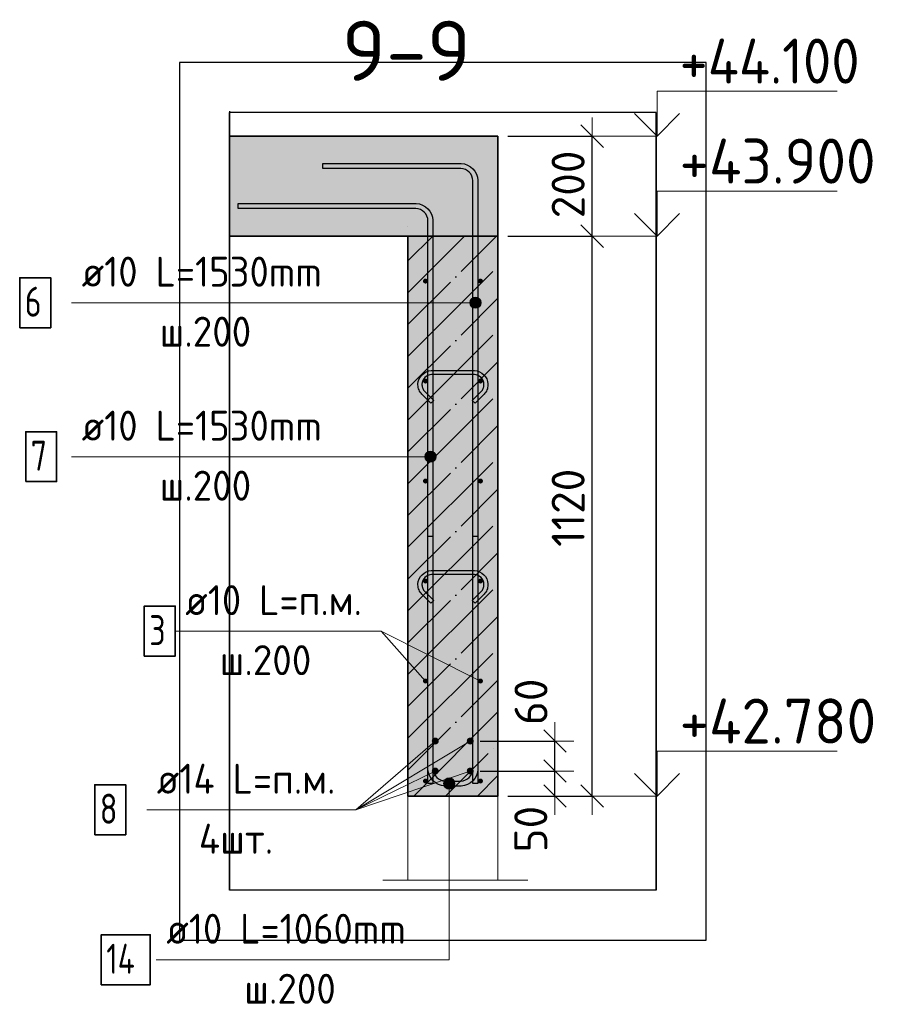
# Model space of a CAD drawing. Header units: millimetres. Extents: x 5077 to 50019, y 6526 to 90933.
# Tile 38 of 60: x 42441 to 44181, y 25380 to 27349. Entities that reach past the tile are written whole.
import ezdxf

# ---------------------------------------------------------------- set-up
doc = ezdxf.new("R2010")
doc.units = ezdxf.units.MM
doc.header["$PDMODE"] = 65
doc.linetypes.add('______11', pattern=[150, 120, -15, 0, -15])
doc.linetypes.add('______5', pattern=[330, 240, -30, 30, -30])
for name, color, linetype, lineweight in [('Standard', 7, 'Continuous', 25), ('Арм.стержн. Арматура края', 96, 'Continuous', 35), ('Арм.стержн. вертикальными 1', 22, 'Continuous', 35), ('Арм.стержн. Доп. арматура', 180, 'Continuous', 35), ('Арм.стержн.горизонт. 1', 180, 'Continuous', 35), ('Высотная отметки_ общее', 7, 'Continuous', 13), ('Размерная линия_ общее', 7, 'Continuous', 13)]:
    doc.layers.add(name, color=color, linetype=linetype, lineweight=lineweight)
doc.layers.add('Арм.стержн.Стяжки', color=7, linetype='Continuous', lineweight=35, true_color=0x501e0f)
doc.styles.add('ISOCPEUR', font='ISOCPEUR')
doc.dimstyles.new('DIMSTYLE_3', dxfattribs={"dimtxt": 66, "dimasz": 75, "dimexe": 0, "dimexo": 0, "dimgap": 33, "dimtad": 2, "dimdec": 0, "dimrnd": 5, "dimzin": 12, "dimdsep": 46, "dimtxsty": 'ISOCPEUR', "dimblk1": 'ALL_ML_STRICH', "dimblk2": 'ALL_ML_STRICH', "dimsah": 1, "dimcen": 0, "dimclrd": 7, "dimclre": 256, "dimclrt": 7, "dimadec": 0, "dimazin": 0, "dimtfac": 1, "dimtdec": 0, "dimtix": 1, "dimtmove": 2, "dimatfit": 3, "dimfxl": 0, "dimtvp": 1.2, "dimtzin": 0, "dimlwd": 0, "dimlwe": -3, "dimarcsym": 0})
doc.dimstyles.new('DIMSTYLE_9', dxfattribs={"dimtxt": 66, "dimasz": 75, "dimexe": 0, "dimexo": 0, "dimgap": 33, "dimtad": 2, "dimdec": 0, "dimrnd": 5, "dimzin": 12, "dimdsep": 46, "dimtxsty": 'ISOCPEUR', "dimblk1": 'ALL_ML_STRICH', "dimblk2": 'ALL_ML_STRICH', "dimsah": 1, "dimcen": 0, "dimclrd": 7, "dimclre": 256, "dimclrt": 7, "dimadec": 0, "dimazin": 0, "dimtfac": 1, "dimtdec": 0, "dimtix": 1, "dimtmove": 2, "dimatfit": 3, "dimfxl": 0, "dimtzin": 0, "dimlwd": 0, "dimlwe": -3, "dimarcsym": 0})

# ---------------------------------------------------------------- blocks, each defined once
blk = doc.blocks.new('ALL_ML_STRICH')
at = {"color": 0, "linetype": 'ByBlock', "lineweight": -2}
for p, q in [((-0.3, -0.3), (0.3, 0.3)), ((0, -0.5), (0, 0.5)), ((-1, 0), (0.5, 0))]:
    blk.add_line(p, q, dxfattribs=at)
blk = doc.blocks.new('*D78')
at = {"layer": 'DEFPOINTS', "color": 7, "linetype": 'Continuous', "lineweight": 13, "transparency": 33554687}
for p in [(43342.6, 25846.5), (43398, 25796.5), (43512.1, 25796.5)]:
    blk.add_point(p, dxfattribs=at)
at = {"layer": 'Размерная линия_ общее', "color": 253, "linetype": 'Continuous', "lineweight": -2, "true_color": 0xa0a0a0, "transparency": 33554687}
for p, q in [((43362.6, 25846.5), (43512.1, 25846.5)), ((43418, 25796.5), (43512.1, 25796.5))]:
    blk.add_line(p, q, dxfattribs=at)
at = {"layer": 'Размерная линия_ общее', "color": 7, "linetype": 'Continuous', "lineweight": -2, "transparency": 33554687}
blk.add_line((43512.1, 25796.5), (43512.1, 25846.5), dxfattribs=at)
at = {"layer": 'Размерная линия_ общее', "color": 7, "linetype": 'Continuous', "lineweight": 13, "transparency": 33554687, "xscale": 75, "yscale": 75, "zscale": 75}
for p, rotation in [((43512.1, 25846.5), 90), ((43512.1, 25796.5), 270)]:
    blk.add_blockref('ALL_ML_STRICH', p, dxfattribs=dict(at, rotation=rotation))
at = {"layer": 'Размерная линия_ общее', "color": 7, "linetype": 'Continuous', "lineweight": 13, "transparency": 33554687, "insert": (43463.7, 25730.3), "char_height": 66, "width": 132, "attachment_point": 5, "rotation": 90, "style": 'ISOCPEUR'}
blk.add_mtext('\\A1;{50}', dxfattribs=at)
blk = doc.blocks.new('*D79')
at = {"layer": 'DEFPOINTS', "color": 7, "linetype": 'Continuous', "lineweight": 13, "transparency": 33554687}
for p in [(43342.6, 25906.5), (43342.6, 25846.5), (43512.1, 25846.5)]:
    blk.add_point(p, dxfattribs=at)
at = {"layer": 'Размерная линия_ общее', "color": 253, "linetype": 'Continuous', "lineweight": -2, "true_color": 0xa0a0a0, "transparency": 33554687}
for p, q in [((43362.6, 25906.5), (43512.1, 25906.5)), ((43362.6, 25846.5), (43512.1, 25846.5))]:
    blk.add_line(p, q, dxfattribs=at)
at = {"layer": 'Размерная линия_ общее', "color": 7, "linetype": 'Continuous', "lineweight": -2, "transparency": 33554687}
blk.add_line((43512.1, 25846.5), (43512.1, 25906.5), dxfattribs=at)
at = {"layer": 'Размерная линия_ общее', "color": 7, "linetype": 'Continuous', "lineweight": 13, "transparency": 33554687, "xscale": 75, "yscale": 75, "zscale": 75}
for p, rotation in [((43512.1, 25906.5), 90), ((43512.1, 25846.5), 270)]:
    blk.add_blockref('ALL_ML_STRICH', p, dxfattribs=dict(at, rotation=rotation))
at = {"layer": 'Размерная линия_ общее', "color": 7, "linetype": 'Continuous', "lineweight": 13, "transparency": 33554687, "insert": (43464.1, 25984.9), "char_height": 66, "width": 132, "attachment_point": 5, "rotation": 90, "style": 'ISOCPEUR'}
blk.add_mtext('\\A1;{60}', dxfattribs=at)
blk = doc.blocks.new('*D310')
at = {"layer": 'DEFPOINTS', "color": 7, "linetype": 'Continuous', "lineweight": 13, "transparency": 33554687}
for p in [(43398, 26916.5), (43398, 25796.5), (43586.4, 25796.5)]:
    blk.add_point(p, dxfattribs=at)
at = {"layer": 'Размерная линия_ общее', "color": 253, "linetype": 'Continuous', "lineweight": -2, "true_color": 0xa0a0a0, "transparency": 33554687}
for p, q in [((43418, 26916.5), (43586.4, 26916.5)), ((43418, 25796.5), (43586.4, 25796.5))]:
    blk.add_line(p, q, dxfattribs=at)
at = {"layer": 'Размерная линия_ общее', "color": 7, "linetype": 'Continuous', "lineweight": -2, "transparency": 33554687}
blk.add_line((43586.4, 25796.5), (43586.4, 26916.5), dxfattribs=at)
at = {"layer": 'Размерная линия_ общее', "color": 7, "linetype": 'Continuous', "lineweight": 13, "transparency": 33554687, "xscale": 75, "yscale": 75, "zscale": 75}
for p, rotation in [((43586.4, 26916.5), 90), ((43586.4, 25796.5), 270)]:
    blk.add_blockref('ALL_ML_STRICH', p, dxfattribs=dict(at, rotation=rotation))
at = {"layer": 'Размерная линия_ общее', "color": 7, "linetype": 'Continuous', "lineweight": 13, "transparency": 33554687, "insert": (43538.4, 26373), "char_height": 66, "width": 264, "attachment_point": 5, "rotation": 90, "style": 'ISOCPEUR'}
blk.add_mtext('\\A1;{1120}', dxfattribs=at)
blk = doc.blocks.new('*D311')
at = {"layer": 'DEFPOINTS', "color": 7, "linetype": 'Continuous', "lineweight": 13, "transparency": 33554687}
for p in [(43398, 27116.5), (43398, 26916.5), (43586.4, 26916.5)]:
    blk.add_point(p, dxfattribs=at)
at = {"layer": 'Размерная линия_ общее', "color": 253, "linetype": 'Continuous', "lineweight": -2, "true_color": 0xa0a0a0, "transparency": 33554687}
for p, q in [((43418, 27116.5), (43586.4, 27116.5)), ((43418, 26916.5), (43586.4, 26916.5))]:
    blk.add_line(p, q, dxfattribs=at)
at = {"layer": 'Размерная линия_ общее', "color": 7, "linetype": 'Continuous', "lineweight": -2, "transparency": 33554687}
blk.add_line((43586.4, 26916.5), (43586.4, 27116.5), dxfattribs=at)
at = {"layer": 'Размерная линия_ общее', "color": 7, "linetype": 'Continuous', "lineweight": 13, "transparency": 33554687, "xscale": 75, "yscale": 75, "zscale": 75}
for p, rotation in [((43586.4, 27116.5), 90), ((43586.4, 26916.5), 270)]:
    blk.add_blockref('ALL_ML_STRICH', p, dxfattribs=dict(at, rotation=rotation))
at = {"layer": 'Размерная линия_ общее', "color": 7, "linetype": 'Continuous', "lineweight": 13, "transparency": 33554687, "insert": (43538.4, 27019.8), "char_height": 66, "width": 198, "attachment_point": 5, "rotation": 90, "style": 'ISOCPEUR'}
blk.add_mtext('\\A1;{200}', dxfattribs=at)
blk = doc.blocks.new('COMPLEX_ELEVATIONDIM_7')
at = {"layer": 'Высотная отметки_ общее', "color": 7, "linetype": 'Continuous', "lineweight": 13, "transparency": 33554687}
for p, q in [((43716.4, 27116.5), (43716.4, 27206.5)), ((43716.4, 27206.5), (44076.4, 27206.5)), ((43716.4, 27116.5), (43671.4, 27161.5)), ((43716.4, 27116.5), (43761.4, 27161.5)), ((43716.4, 27116.5), (43610.3, 27116.5)), ((43716.4, 27116.5), (43716.4, 27116.5)), ((43716.4, 27116.5), (43716.4, 27116.5)), ((43716.4, 27116.5), (43716.4, 27116.5)), ((43716.4, 27116.5), (43716.4, 27116.5)), ((43716.4, 26916.5), (43716.4, 27006.5)), ((43716.4, 27006.5), (44076.4, 27006.5)), ((43716.4, 26916.5), (43671.4, 26961.5)), ((43716.4, 26916.5), (43761.4, 26961.5)), ((43716.4, 26916.5), (43610.3, 26916.5)), ((43716.4, 26916.5), (43716.4, 26916.5)), ((43716.4, 26916.5), (43716.4, 26916.5)), ((43716.4, 26916.5), (43716.4, 26916.5)), ((43716.4, 26916.5), (43716.4, 26916.5)), ((43716.4, 25796.5), (43716.4, 25886.5)), ((43716.4, 25886.5), (44076.4, 25886.5)), ((43716.4, 25796.5), (43671.4, 25841.5)), ((43716.4, 25796.5), (43761.4, 25841.5)), ((43716.4, 25796.5), (43716.4, 25796.5)), ((43716.4, 25796.5), (43716.4, 25796.5)), ((43716.4, 25796.5), (43716.4, 25796.5)), ((43716.4, 25796.5), (43716.4, 25796.5))]:
    blk.add_line(p, q, dxfattribs=at)
blk.add_lwpolyline([(43716.4, 25796.5), (43656.4, 25796.5), (43656.4, 25796.5), (43610.3, 25796.5)], dxfattribs=at)
at = {"layer": 'Высотная отметки_ общее', "color": 7, "linetype": 'Continuous', "lineweight": 13, "transparency": 33554687, "char_height": 90, "attachment_point": 7, "style": 'ISOCPEUR'}
for s, insert, width in [('\\W0.92;+44.100', (43761.4, 27221.5), 446.051), ('\\W0.96;+43.900', (43761.4, 27021.5), 456.775), ('\\W0.96;+42.780', (43761.4, 25901.5), 456.775)]:
    blk.add_mtext(s, dxfattribs=dict(at, insert=insert, width=width))

msp = doc.modelspace()

# ---------------------------------------------------------------- hatches: boundary and pattern name
at = {"layer": 'Standard', "linetype": 'Continuous', "lineweight": -3, "transparency": 33554687}
msp.add_hatch(color=7, dxfattribs=at).paths.add_polyline_path([(43398, 26916.5), (43398, 27116.5), (42861, 27116.5), (42861, 26916.5)])
at = {"layer": 'Standard', "linetype": 'Continuous', "lineweight": -3, "true_color": 0xc7c7c7, "transparency": 33554687}
msp.add_hatch(color=9, dxfattribs=at).paths.add_polyline_path([(43398, 25796.5), (43398, 26916.5), (43218, 26916.5), (43218, 25796.5)])
at = {"layer": 'Арм.стержн. Арматура края', "linetype": 'Continuous', "lineweight": 13, "transparency": 33554687}
for points in [[(43289.3, 25821.5), (43311.8, 25821.5), (43310.2, 25827.1)], [(43289.3, 25821.5), (43310.2, 25827.1), (43290.8, 25827.1)], [(43290.8, 25815.9), (43311.8, 25821.5), (43289.3, 25821.5)], [(43290.8, 25827.1), (43310.2, 25827.1), (43306.1, 25831.2)], [(43290.8, 25827.1), (43306.1, 25831.2), (43294.9, 25831.2)], [(43290.8, 25815.9), (43310.2, 25815.9), (43311.8, 25821.5)], [(43294.9, 25831.2), (43306.1, 25831.2), (43300.5, 25832.8)], [(43294.9, 25811.8), (43310.2, 25815.9), (43290.8, 25815.9)], [(43294.9, 25811.8), (43306.1, 25811.8), (43310.2, 25815.9)], [(43306.1, 25811.8), (43294.9, 25811.8), (43300.5, 25810.3)]]:
    msp.add_hatch(color=7, dxfattribs=at).paths.add_polyline_path(points)
at = {"layer": 'Арм.стержн. вертикальными 1', "linetype": 'Continuous', "lineweight": 13, "transparency": 33554687}
for points in [[(43343.3, 26777.7), (43343.3, 26789), (43341.8, 26783.3)], [(43343.3, 26789), (43347.4, 26773.7), (43347.4, 26793)], [(43343.3, 26789), (43343.3, 26777.7), (43347.4, 26773.7)], [(43347.4, 26793), (43353, 26772.1), (43353, 26794.6)], [(43347.4, 26793), (43347.4, 26773.7), (43353, 26772.1)], [(43353, 26794.6), (43353, 26772.1), (43358.6, 26773.7)], [(43353, 26794.6), (43358.6, 26773.7), (43358.6, 26793)], [(43358.6, 26793), (43358.6, 26773.7), (43362.7, 26777.7)], [(43358.6, 26793), (43362.7, 26777.7), (43362.7, 26789)], [(43362.7, 26789), (43362.7, 26777.7), (43364.3, 26783.3)], [(43253.3, 26469.7), (43253.3, 26481), (43251.8, 26475.3)], [(43253.3, 26481), (43257.4, 26465.7), (43257.4, 26485)], [(43253.3, 26481), (43253.3, 26469.7), (43257.4, 26465.7)], [(43257.4, 26485), (43263, 26464.1), (43263, 26486.6)], [(43257.4, 26485), (43257.4, 26465.7), (43263, 26464.1)], [(43263, 26486.6), (43263, 26464.1), (43268.6, 26465.7)], [(43263, 26486.6), (43268.6, 26465.7), (43268.6, 26485)], [(43268.6, 26485), (43268.6, 26465.7), (43272.7, 26469.7)], [(43268.6, 26485), (43272.7, 26469.7), (43272.7, 26481)], [(43272.7, 26481), (43272.7, 26469.7), (43274.3, 26475.3)]]:
    msp.add_hatch(color=7, dxfattribs=at).paths.add_polyline_path(points)
at = {"layer": 'Арм.стержн. Доп. арматура', "linetype": 'Continuous', "lineweight": 50, "transparency": 33554687}
for points in [[(43279.6, 25906.5), (43279, 25909.2), (43277.5, 25911.5), (43275.2, 25913), (43272.6, 25913.5), (43269.9, 25913), (43267.6, 25911.5), (43266.1, 25909.2), (43265.6, 25906.5), (43266.1, 25903.8), (43267.6, 25901.6), (43269.9, 25900), (43272.6, 25899.5), (43275.2, 25900), (43277.5, 25901.6), (43279, 25903.8)], [(43349.6, 25906.5), (43349, 25909.2), (43347.5, 25911.5), (43345.2, 25913), (43342.6, 25913.5), (43339.9, 25913), (43337.6, 25911.5), (43336.1, 25909.2), (43335.6, 25906.5), (43336.1, 25903.8), (43337.6, 25901.6), (43339.9, 25900), (43342.6, 25899.5), (43345.2, 25900), (43347.5, 25901.6), (43349, 25903.8)], [(43279.6, 25846.5), (43279, 25849.2), (43277.5, 25851.5), (43275.2, 25853), (43272.6, 25853.5), (43269.9, 25853), (43267.6, 25851.5), (43266.1, 25849.2), (43265.6, 25846.5), (43266.1, 25843.8), (43267.6, 25841.6), (43269.9, 25840), (43272.6, 25839.5), (43275.2, 25840), (43277.5, 25841.6), (43279, 25843.8)], [(43349.6, 25846.5), (43349, 25849.2), (43347.5, 25851.5), (43345.2, 25853), (43342.6, 25853.5), (43339.9, 25853), (43337.6, 25851.5), (43336.1, 25849.2), (43335.6, 25846.5), (43336.1, 25843.8), (43337.6, 25841.6), (43339.9, 25840), (43342.6, 25839.5), (43345.2, 25840), (43347.5, 25841.6), (43349, 25843.8)]]:
    msp.add_hatch(color=7, dxfattribs=at).paths.add_polyline_path(points)
at = {"layer": 'Арм.стержн.горизонт. 1', "linetype": 'Continuous', "lineweight": 50, "transparency": 33554687}
for points in [[(43258, 26826.5), (43257.6, 26828.4), (43256.6, 26830), (43254.9, 26831.1), (43253, 26831.5), (43251.1, 26831.1), (43249.5, 26830), (43248.4, 26828.4), (43248, 26826.5), (43248.4, 26824.6), (43249.5, 26823), (43251.1, 26821.9), (43253, 26821.5), (43254.9, 26821.9), (43256.6, 26823), (43257.6, 26824.6)], [(43368, 26826.5), (43367.6, 26828.4), (43366.6, 26830), (43364.9, 26831.1), (43363, 26831.5), (43361.1, 26831.1), (43359.5, 26830), (43358.4, 26828.4), (43358, 26826.5), (43358.4, 26824.6), (43359.5, 26823), (43361.1, 26821.9), (43363, 26821.5), (43364.9, 26821.9), (43366.6, 26823), (43367.6, 26824.6)], [(43258, 26626.5), (43257.6, 26628.4), (43256.6, 26630), (43254.9, 26631.1), (43253, 26631.5), (43251.1, 26631.1), (43249.5, 26630), (43248.4, 26628.4), (43248, 26626.5), (43248.4, 26624.6), (43249.5, 26623), (43251.1, 26621.9), (43253, 26621.5), (43254.9, 26621.9), (43256.6, 26623), (43257.6, 26624.6)], [(43368, 26626.5), (43367.6, 26628.4), (43366.6, 26630), (43364.9, 26631.1), (43363, 26631.5), (43361.1, 26631.1), (43359.5, 26630), (43358.4, 26628.4), (43358, 26626.5), (43358.4, 26624.6), (43359.5, 26623), (43361.1, 26621.9), (43363, 26621.5), (43364.9, 26621.9), (43366.6, 26623), (43367.6, 26624.6)], [(43258, 26426.5), (43257.6, 26428.4), (43256.6, 26430), (43254.9, 26431.1), (43253, 26431.5), (43251.1, 26431.1), (43249.5, 26430), (43248.4, 26428.4), (43248, 26426.5), (43248.4, 26424.6), (43249.5, 26423), (43251.1, 26421.9), (43253, 26421.5), (43254.9, 26421.9), (43256.6, 26423), (43257.6, 26424.6)], [(43368, 26426.5), (43367.6, 26428.4), (43366.6, 26430), (43364.9, 26431.1), (43363, 26431.5), (43361.1, 26431.1), (43359.5, 26430), (43358.4, 26428.4), (43358, 26426.5), (43358.4, 26424.6), (43359.5, 26423), (43361.1, 26421.9), (43363, 26421.5), (43364.9, 26421.9), (43366.6, 26423), (43367.6, 26424.6)], [(43258, 26226.5), (43257.6, 26228.4), (43256.6, 26230), (43254.9, 26231.1), (43253, 26231.5), (43251.1, 26231.1), (43249.5, 26230), (43248.4, 26228.4), (43248, 26226.5), (43248.4, 26224.6), (43249.5, 26223), (43251.1, 26221.9), (43253, 26221.5), (43254.9, 26221.9), (43256.6, 26223), (43257.6, 26224.6)], [(43368, 26226.5), (43367.6, 26228.4), (43366.6, 26230), (43364.9, 26231.1), (43363, 26231.5), (43361.1, 26231.1), (43359.5, 26230), (43358.4, 26228.4), (43358, 26226.5), (43358.4, 26224.6), (43359.5, 26223), (43361.1, 26221.9), (43363, 26221.5), (43364.9, 26221.9), (43366.6, 26223), (43367.6, 26224.6)], [(43258, 26026.5), (43257.6, 26028.4), (43256.6, 26030), (43254.9, 26031.1), (43253, 26031.5), (43251.1, 26031.1), (43249.5, 26030), (43248.4, 26028.4), (43248, 26026.5), (43248.4, 26024.6), (43249.5, 26023), (43251.1, 26021.9), (43253, 26021.5), (43254.9, 26021.9), (43256.6, 26023), (43257.6, 26024.6)], [(43368, 26026.5), (43367.6, 26028.4), (43366.6, 26030), (43364.9, 26031.1), (43363, 26031.5), (43361.1, 26031.1), (43359.5, 26030), (43358.4, 26028.4), (43358, 26026.5), (43358.4, 26024.6), (43359.5, 26023), (43361.1, 26021.9), (43363, 26021.5), (43364.9, 26021.9), (43366.6, 26023), (43367.6, 26024.6)], [(43258, 25826.5), (43257.6, 25828.4), (43256.6, 25830), (43254.9, 25831.1), (43253, 25831.5), (43251.1, 25831.1), (43249.5, 25830), (43248.4, 25828.4), (43248, 25826.5), (43248.4, 25824.6), (43249.5, 25823), (43251.1, 25821.9), (43253, 25821.5), (43254.9, 25821.9), (43256.6, 25823), (43257.6, 25824.6)], [(43368, 25826.5), (43367.6, 25828.4), (43366.6, 25830), (43364.9, 25831.1), (43363, 25831.5), (43361.1, 25831.1), (43359.5, 25830), (43358.4, 25828.4), (43358, 25826.5), (43358.4, 25824.6), (43359.5, 25823), (43361.1, 25821.9), (43363, 25821.5), (43364.9, 25821.9), (43366.6, 25823), (43367.6, 25824.6)]]:
    msp.add_hatch(color=4, dxfattribs=at).paths.add_polyline_path(points)

# ---------------------------------------------------------------- linework, layer by layer
at = {"layer": 'Standard', "color": 7, "linetype": 'Continuous', "lineweight": 25, "transparency": 33554687}
for p, q in [((42861, 27166.5), (42861, 26866.5)), ((43218, 26916.5), (43398, 26916.5))]:
    msp.add_line(p, q, dxfattribs=at)
at = {"layer": 'Standard', "color": 52, "linetype": 'Continuous', "lineweight": -3, "transparency": 33554687}
for p, q in [((43714.4, 27163.6), (42861, 27163.6)), ((43714.4, 27163.6), (42861, 27163.6)), ((42861, 25608.4), (42861, 27163.6)), ((42861, 27163.6), (42861, 25608.4)), ((43714.4, 25608.4), (43714.4, 27163.6)), ((43714.4, 27163.6), (43714.4, 25608.4)), ((43714.4, 25608.4), (42861, 25608.4)), ((43714.4, 25608.4), (42861, 25608.4))]:
    msp.add_line(p, q, dxfattribs=at)
at = {"layer": 'Standard', "color": 7, "linetype": 'Continuous', "lineweight": 35, "transparency": 33554687}
for p, q in [((43398, 27116.5), (42861, 27116.5)), ((43398, 26916.5), (43398, 27116.5)), ((42861, 26916.5), (43218, 26916.5)), ((43398, 26916.5), (43218, 26916.5)), ((43218, 26916.5), (43218, 25796.5)), ((43398, 25796.5), (43398, 26916.5)), ((43218, 25796.5), (43398, 25796.5))]:
    msp.add_line(p, q, dxfattribs=at)
at = {"layer": 'Standard', "color": 253, "linetype": '______11', "lineweight": -3, "true_color": 0xababab, "transparency": 33554687}
for p, q in [((43218, 26739.4), (43395.1, 26916.5)), ((43218, 26866.7), (43267.8, 26916.5)), ((43218, 26612.2), (43398, 26792.2)), ((43218, 26484.9), (43398, 26664.9)), ((43218, 26357.6), (43398, 26537.6)), ((43218, 26230.3), (43398, 26410.3)), ((43218, 26103), (43398, 26283)), ((43218, 25975.8), (43398, 26155.8)), ((43218, 25848.5), (43398, 26028.5)), ((43293.3, 25796.5), (43398, 25901.2))]:
    msp.add_line(p, q, dxfattribs=at)
at = {"layer": 'Standard', "color": 253, "linetype": '______5', "lineweight": -3, "true_color": 0xababab, "transparency": 33554687}
for p, q in [((43218, 26803.1), (43331.4, 26916.5)), ((43218, 26675.8), (43398, 26855.8)), ((43218, 26548.5), (43398, 26728.5)), ((43218, 26421.2), (43398, 26601.2)), ((43218, 26294), (43398, 26474)), ((43218, 26166.7), (43398, 26346.7)), ((43218, 26039.4), (43398, 26219.4)), ((43218, 25912.1), (43398, 26092.1)), ((43229.7, 25796.5), (43398, 25964.8)), ((43357, 25796.5), (43398, 25837.6))]:
    msp.add_line(p, q, dxfattribs=at)
at = {"layer": 'Standard', "color": 7, "linetype": 'Continuous', "lineweight": 13, "transparency": 33554687}
for p, q in [((43363, 26026.5), (43164.4, 26126.3)), ((43168, 25628.4), (43458, 25628.4))]:
    msp.add_line(p, q, dxfattribs=at)
at = {"layer": 'Standard', "color": 7, "linetype": 'Continuous', "lineweight": 25, "transparency": 33554687}
msp.add_lwpolyline([(42761, 25508.4), (43814.4, 25508.4), (43814.4, 27263.6), (42761, 27263.6), (42761, 25508.4)], dxfattribs=at)
at = {"layer": 'Standard', "color": 7, "linetype": 'Continuous', "lineweight": 13, "transparency": 33554687}
msp.add_lwpolyline([(43218, 25796.5), (43398, 25796.5), (43398, 25628.4), (43218, 25628.4), (43218, 25796.5)], close=True, dxfattribs=at)
at = {"layer": 'Арм.стержн. Арматура края', "color": 7, "linetype": 'Continuous', "lineweight": 13, "transparency": 33554687}
for p, q in [((43289.3, 25821.5), (43289.3, 25821.5)), ((43300.5, 25832.8), (43300.5, 25832.8)), ((43300.5, 25469), (43300.5, 25821.5)), ((43311.8, 25821.5), (43311.8, 25821.5)), ((43300.5, 25810.3), (43300.5, 25810.3)), ((42714.5, 25469), (43300.5, 25469))]:
    msp.add_line(p, q, dxfattribs=at)
at = {"layer": 'Арм.стержн. Арматура края', "color": 4, "linetype": 'Continuous', "lineweight": 25, "transparency": 33554687}
msp.add_lwpolyline([(43358, 26316.5), (43358, 25849.9), (43357.2, 25843.8), (43355.1, 25837.4), (43351.8, 25831.6), (43347.8, 25826.7), (43343, 25822.7), (43337.1, 25819.5), (43330.8, 25817.4), (43324.7, 25816.5), (43291.4, 25816.5), (43285.3, 25817.4), (43278.9, 25819.5), (43273.1, 25822.7), (43268.3, 25826.7), (43264.2, 25831.6), (43261, 25837.4), (43258.9, 25843.8), (43258, 25849.9), (43258, 26316.5), (43268, 26316.5), (43268, 25850.5), (43268.6, 25846), (43270.2, 25841.5), (43272.5, 25837.3), (43275.4, 25833.8), (43278.8, 25831), (43283, 25828.6), (43287.5, 25827.1), (43292.1, 25826.5), (43324, 25826.5), (43328.5, 25827.1), (43333.1, 25828.6), (43337.3, 25831), (43340.7, 25833.8), (43343.5, 25837.3), (43345.9, 25841.5), (43347.4, 25846), (43348, 25850.5), (43348, 26316.5), (43358, 26316.5)], dxfattribs=at)
at = {"layer": 'Арм.стержн. Арматура края', "color": 7, "linetype": 'Continuous', "lineweight": 35, "transparency": 33554687}
msp.add_lwpolyline([(42604.5, 25419), (42702.5, 25419), (42702.5, 25519), (42604.5, 25519), (42604.5, 25419)], dxfattribs=at)
at = {"layer": 'Арм.стержн. Арматура края', "color": 7, "linetype": 'Continuous', "lineweight": 13, "transparency": 33554687}
msp.add_circle((43300.5, 25821.5), 11.3, dxfattribs=at)
at = {"layer": 'Арм.стержн. вертикальными 1', "color": 7, "linetype": 'Continuous', "lineweight": 13, "transparency": 33554687}
for p, q in [((43353, 26794.6), (43353, 26794.6)), ((42545.2, 26783.3), (43131.2, 26783.3)), ((43131.2, 26783.3), (43353, 26783.3)), ((43341.8, 26783.3), (43341.8, 26783.3)), ((43353, 26772.1), (43353, 26772.1)), ((43364.3, 26783.3), (43364.3, 26783.3)), ((42545.2, 26475.3), (43131.2, 26475.3)), ((43131.2, 26475.3), (43263, 26475.3)), ((43251.8, 26475.3), (43251.8, 26475.3)), ((43263, 26486.6), (43263, 26486.6)), ((43274.3, 26475.3), (43274.3, 26475.3)), ((43263, 26464.1), (43263, 26464.1))]:
    msp.add_line(p, q, dxfattribs=at)
at = {"layer": 'Арм.стержн. вертикальными 1', "color": 4, "linetype": 'Continuous', "lineweight": 25, "transparency": 33554687}
for points in [[(43348, 25821.5), (43348, 27027.5), (43347.4, 27032), (43345.9, 27036.6), (43343.5, 27040.8), (43340.7, 27044.2), (43337.3, 27047), (43333.1, 27049.4), (43328.5, 27050.9), (43324, 27051.5), (43048, 27051.5), (43048, 27061.5), (43324.7, 27061.5), (43330.8, 27060.7), (43337.1, 27058.6), (43343, 27055.3), (43347.8, 27051.3), (43351.8, 27046.5), (43355.1, 27040.6), (43357.2, 27034.3), (43358, 27028.2), (43358, 25821.5), (43348, 25821.5)], [(43258, 25821.5), (43258, 26947.5), (43257.4, 26952), (43255.9, 26956.6), (43253.5, 26960.8), (43250.7, 26964.2), (43247.3, 26967), (43243.1, 26969.4), (43238.5, 26970.9), (43234, 26971.5), (42878, 26971.5), (42878, 26981.5), (43234.7, 26981.5), (43240.8, 26980.7), (43247.1, 26978.6), (43253, 26975.3), (43257.8, 26971.3), (43261.8, 26966.5), (43265.1, 26960.6), (43267.2, 26954.3), (43268, 26948.2), (43268, 25821.5), (43258, 25821.5)]]:
    msp.add_lwpolyline(points, dxfattribs=at)
at = {"layer": 'Арм.стержн. вертикальными 1', "color": 7, "linetype": 'Continuous', "lineweight": 35, "transparency": 33554687}
for points in [[(42441.2, 26733.3), (42503.2, 26733.3), (42503.2, 26833.3), (42441.2, 26833.3), (42441.2, 26733.3)], [(42453.2, 26425.3), (42515.2, 26425.3), (42515.2, 26525.3), (42453.2, 26525.3), (42453.2, 26425.3)]]:
    msp.add_lwpolyline(points, dxfattribs=at)
at = {"layer": 'Арм.стержн. вертикальными 1', "color": 7, "linetype": 'Continuous', "lineweight": 13, "transparency": 33554687}
for centre in [(43353, 26783.3), (43263, 26475.3)]:
    msp.add_circle(centre, 11.3, dxfattribs=at)
at = {"layer": 'Арм.стержн. Доп. арматура', "color": 7, "linetype": 'Continuous', "lineweight": 13, "transparency": 33554687}
for p, q in [((43113.5, 25769.1), (43342.6, 25906.5)), ((43113.5, 25769.1), (43272.6, 25906.5)), ((43113.5, 25769.1), (43342.6, 25846.5)), ((43113.5, 25769.1), (43272.6, 25846.5)), ((42695.5, 25769.1), (43113.5, 25769.1))]:
    msp.add_line(p, q, dxfattribs=at)
at = {"layer": 'Арм.стержн. Доп. арматура', "color": 7, "linetype": 'Continuous', "lineweight": 35, "transparency": 33554687}
msp.add_lwpolyline([(42591.5, 25719.1), (42653.5, 25719.1), (42653.5, 25819.1), (42591.5, 25819.1), (42591.5, 25719.1)], dxfattribs=at)
at = {"layer": 'Арм.стержн.горизонт. 1', "color": 52, "linetype": 'Continuous', "lineweight": 25, "transparency": 33554687}
for p, q in [((43218, 26936.5), (43218, 26936.5)), ((43398, 26936.5), (43398, 26936.5)), ((43218, 25796.5), (43218, 25796.5)), ((43398, 25796.5), (43398, 25796.5))]:
    msp.add_line(p, q, dxfattribs=at)
at = {"layer": 'Арм.стержн.горизонт. 1', "color": 7, "linetype": 'Continuous', "lineweight": 13, "transparency": 33554687}
for p, q in [((42752.4, 26126.3), (43164.4, 26126.3)), ((43164.4, 26126.3), (43253, 26026.5))]:
    msp.add_line(p, q, dxfattribs=at)
at = {"layer": 'Арм.стержн.горизонт. 1', "color": 7, "linetype": 'Continuous', "lineweight": 35, "transparency": 33554687}
msp.add_lwpolyline([(42690.4, 26076.3), (42752.4, 26076.3), (42752.4, 26176.3), (42690.4, 26176.3), (42690.4, 26076.3)], dxfattribs=at)
at = {"layer": 'Арм.стержн.Стяжки', "color": 40, "linetype": 'Continuous', "lineweight": 25, "transparency": 33554687}
for points in [[(43346.6, 26587.6), (43364.4, 26605.5), (43365.7, 26606.9), (43366.8, 26608.4), (43367.7, 26610.1), (43368.5, 26611.7), (43369.1, 26613.4), (43369.6, 26615.3), (43369.9, 26617.1), (43370, 26619), (43370, 26620.1), (43369.5, 26623.8), (43368.3, 26627.4), (43366.4, 26630.8), (43364.2, 26633.5), (43361.4, 26635.8), (43358.1, 26637.7), (43354.4, 26638.9), (43350.8, 26639.4), (43265.3, 26639.4), (43261.6, 26638.9), (43258, 26637.7), (43254.6, 26635.8), (43251.9, 26633.5), (43249.6, 26630.8), (43247.7, 26627.4), (43246.5, 26623.8), (43246, 26620.1), (43246, 26619), (43246.2, 26617.1), (43246.5, 26615.3), (43246.9, 26613.4), (43247.5, 26611.7), (43248.3, 26610.1), (43249.3, 26608.4), (43250.4, 26606.9), (43251.6, 26605.5), (43269.5, 26587.6), (43263.8, 26582), (43245.8, 26600), (43244.1, 26602), (43242.6, 26604.1), (43241.2, 26606.3), (43240.1, 26608.7), (43239.3, 26611.1), (43238.6, 26613.6), (43238.2, 26616.2), (43238, 26618.7), (43238, 26620.7), (43238.7, 26625.6), (43240.4, 26630.7), (43243, 26635.3), (43246.2, 26639.2), (43250.1, 26642.4), (43254.7, 26645), (43259.8, 26646.7), (43264.7, 26647.4), (43351.3, 26647.4), (43356.2, 26646.7), (43361.3, 26645), (43366, 26642.4), (43369.8, 26639.2), (43373, 26635.3), (43375.7, 26630.7), (43377.3, 26625.6), (43378, 26620.7), (43378, 26618.7), (43377.8, 26616.2), (43377.4, 26613.6), (43376.8, 26611.1), (43375.9, 26608.7), (43374.8, 26606.3), (43373.5, 26604.1), (43371.9, 26602), (43370.3, 26600), (43352.2, 26582), (43346.6, 26587.6)], [(43346.6, 26187.6), (43364.4, 26205.5), (43365.7, 26206.9), (43366.8, 26208.4), (43367.7, 26210.1), (43368.5, 26211.7), (43369.1, 26213.5), (43369.6, 26215.3), (43369.9, 26217.1), (43370, 26219), (43370, 26220.1), (43369.5, 26223.8), (43368.3, 26227.4), (43366.4, 26230.8), (43364.2, 26233.5), (43361.4, 26235.8), (43358.1, 26237.7), (43354.4, 26238.9), (43350.8, 26239.4), (43265.3, 26239.4), (43261.6, 26238.9), (43258, 26237.7), (43254.6, 26235.8), (43251.9, 26233.5), (43249.6, 26230.8), (43247.7, 26227.4), (43246.5, 26223.8), (43246, 26220.1), (43246, 26219), (43246.2, 26217.1), (43246.5, 26215.3), (43246.9, 26213.5), (43247.5, 26211.7), (43248.3, 26210.1), (43249.3, 26208.4), (43250.4, 26206.9), (43251.6, 26205.5), (43269.5, 26187.6), (43263.8, 26182), (43245.8, 26200), (43244.1, 26202), (43242.6, 26204.1), (43241.2, 26206.3), (43240.1, 26208.7), (43239.3, 26211.1), (43238.6, 26213.6), (43238.2, 26216.2), (43238, 26218.7), (43238, 26220.7), (43238.7, 26225.6), (43240.4, 26230.7), (43243, 26235.3), (43246.2, 26239.2), (43250.1, 26242.4), (43254.7, 26245), (43259.8, 26246.7), (43264.7, 26247.4), (43351.3, 26247.4), (43356.2, 26246.7), (43361.3, 26245), (43366, 26242.4), (43369.8, 26239.2), (43373, 26235.3), (43375.7, 26230.7), (43377.3, 26225.6), (43378, 26220.7), (43378, 26218.7), (43377.8, 26216.2), (43377.4, 26213.6), (43376.8, 26211.1), (43375.9, 26208.7), (43374.8, 26206.3), (43373.5, 26204.1), (43371.9, 26202), (43370.3, 26200), (43352.2, 26182), (43346.6, 26187.6)]]:
    msp.add_lwpolyline(points, dxfattribs=at)

# ---------------------------------------------------------------- block references
at = {"layer": 'Высотная отметки_ общее', "color": 7, "linetype": 'Continuous', "lineweight": 13, "transparency": 33554687}
msp.add_blockref('COMPLEX_ELEVATIONDIM_7', (0, 0), dxfattribs=at)

# ---------------------------------------------------------------- texts
at = {"layer": 'Standard', "color": 7, "linetype": 'Continuous', "lineweight": 13, "transparency": 33554687, "insert": (43085.7, 27227.2), "char_height": 120, "width": 306.783, "attachment_point": 7, "style": 'ISOCPEUR'}
msp.add_mtext('\\A1;{\\fISOCPEUR|i0|b0;\\H120.000000;\\W1.000000;\\C7;9-9}\\P', dxfattribs=at)
at = {"layer": 'Арм.стержн. Арматура края', "color": 7, "linetype": 'Continuous', "lineweight": 25, "transparency": 33554687, "char_height": 60, "attachment_point": 7, "style": 'ISOCPEUR'}
for s, insert, width in [('\\W0.94;ø10 L=1060mm ', (42734.5, 25501), 573.922), ('\\W0.76;14', (42614.5, 25441), 100.912), ('\\W0.95;ш.200 ', (42890.5, 25381), 262.399)]:
    msp.add_mtext(s, dxfattribs=dict(at, insert=insert, width=width))
at = {"layer": 'Арм.стержн. вертикальными 1', "color": 7, "linetype": 'Continuous', "lineweight": 25, "transparency": 33554687, "char_height": 60, "attachment_point": 7, "style": 'ISOCPEUR'}
for s, insert, width in [('\\W0.94;ø10 L=1530mm ', (42565.2, 26815.3), 573.922), ('\\W0.78;6', (42451.2, 26755.3), 65.281), ('\\W0.95;ш.200 ', (42721.2, 26695.3), 262.399), ('\\W0.94;ø10 L=1530mm ', (42565.2, 26507.3), 573.922), ('\\W0.78;7', (42463.2, 26447.3), 65.281), ('\\W0.95;ш.200 ', (42721.2, 26387.3), 262.399)]:
    msp.add_mtext(s, dxfattribs=dict(at, insert=insert, width=width))
at = {"layer": 'Арм.стержн. Доп. арматура', "color": 7, "linetype": 'Continuous', "lineweight": 25, "transparency": 33554687, "char_height": 60, "attachment_point": 7, "style": 'ISOCPEUR'}
for s, insert, width in [('\\W0.94;ø14 L=п.м.', (42715.5, 25801.1), 406.006), ('\\W0.78;8', (42601.5, 25741.1), 65.281), ('\\W0.95;4шт. ', (42799.5, 25681.1), 238.315)]:
    msp.add_mtext(s, dxfattribs=dict(at, insert=insert, width=width))
at = {"layer": 'Арм.стержн.горизонт. 1', "color": 7, "linetype": 'Continuous', "lineweight": 25, "transparency": 33554687, "char_height": 60, "attachment_point": 7, "style": 'ISOCPEUR'}
for s, insert, width in [('\\W0.94;ø10 L=п.м.', (42772.4, 26158.3), 399.966), ('\\W0.78;3', (42700.4, 26098.3), 65.281), ('\\W0.95;ш.200 ', (42841.4, 26038.3), 262.399)]:
    msp.add_mtext(s, dxfattribs=dict(at, insert=insert, width=width))

# ---------------------------------------------------------------- dimensions: what is measured, and where the dimension line sits
at = {"layer": 'Размерная линия_ общее', "color": 7, "linetype": 'Continuous', "lineweight": 13, "transparency": 33554687}
for base, p1, p2, dimstyle, picture, middle in [((43586.4, 27116.5), (43418, 26916.5), (43418, 27116.5), 'DIMSTYLE_9', '*D311', (43538.4, 27019.8)), ((43586.4, 26916.5), (43418, 25796.5), (43418, 26916.5), 'DIMSTYLE_9', '*D310', (43538.4, 26373)), ((43512.1, 25906.5), (43362.6, 25846.5), (43362.6, 25906.5), 'DIMSTYLE_3', '*D79', (43464.1, 25984.9)), ((43512.1, 25846.5), (43418, 25796.5), (43362.6, 25846.5), 'DIMSTYLE_3', '*D78', (43463.7, 25730.3))]:
    dim = msp.add_linear_dim(base=base, p1=p1, p2=p2, angle=90, dimstyle=dimstyle, override={"dimpost": '<>', "dimclrd": 7, "dimclre": 253, "dimclrt": 7, "dimlwd": 0, "dimlwe": 65533}, dxfattribs=at)
    dim.commit()
    dim.dimension.update_dxf_attribs({"geometry": picture, "text_midpoint": middle, "dimtype": 160})

doc.saveas('drawing.dxf')
